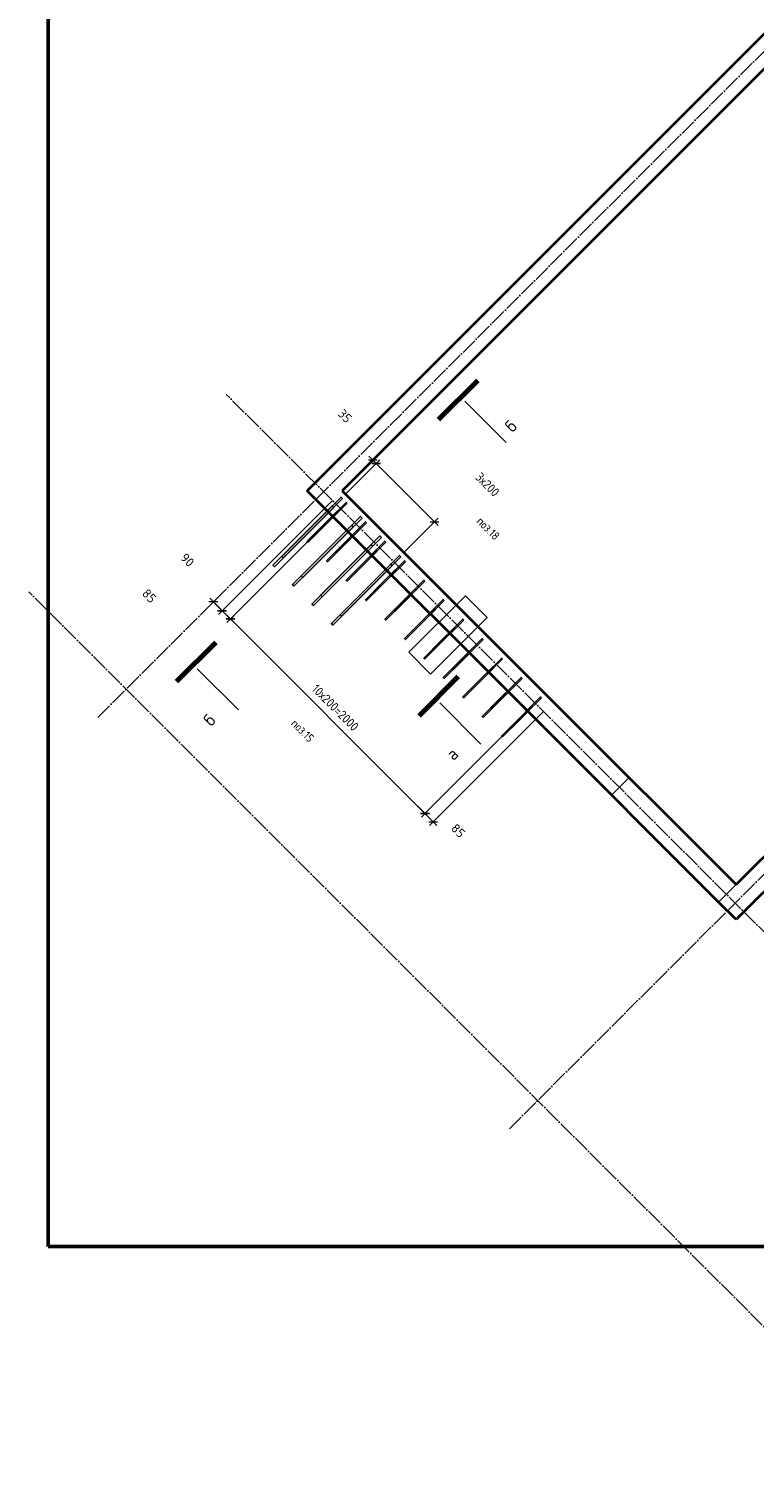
# Model space of a CAD drawing. Header units: millimetres. Extents: x 5077 to 50019, y 6526 to 90933.
# Tile 55 of 60: x 7489 to 12760, y 57553 to 68038. Entities that reach past the tile are written whole.
import ezdxf

# ---------------------------------------------------------------- set-up
doc = ezdxf.new("R2010")
doc.units = ezdxf.units.MM
doc.header["$PDMODE"] = 65
for name, pattern in [('______11', [150, 120, -15, 0, -15]), ('______5', [330, 240, -30, 30, -30]), ('________', [0])]:
    doc.linetypes.add(name, pattern=pattern)
for name, color, linetype, lineweight in [('Standard', 7, 'Continuous', 25), ('Арм.стержн. Выпуски', 180, 'Continuous', 35), ('Обозначение разреза_ общее', 7, 'Continuous', 25), ('Размерная линия_ общее', 7, 'Continuous', 13)]:
    doc.layers.add(name, color=color, linetype=linetype, lineweight=lineweight)
doc.layers.add('Арм.стержн. вертикальными 2', color=7, linetype='Continuous', lineweight=35, true_color=0x006e00)
doc.layers.add('Осевая линия_ общее', color=7, linetype='______5', lineweight=13, true_color=0xa0a0a0)
doc.styles.add('ISOCPEUR', font='ISOCPEUR')
doc.dimstyles.new('DIMSTYLE_12', dxfattribs={"dimtxt": 66, "dimasz": 75, "dimexe": 0, "dimexo": 0, "dimgap": 33, "dimtad": 0, "dimdec": 0, "dimrnd": 5, "dimzin": 12, "dimdsep": 46, "dimtxsty": 'ISOCPEUR', "dimblk1": 'ALL_ML_STRICH', "dimblk2": 'ALL_ML_STRICH', "dimsah": 1, "dimcen": 0, "dimclrd": 7, "dimclre": 256, "dimclrt": 7, "dimadec": 0, "dimazin": 0, "dimtfac": 1, "dimtdec": 0, "dimtix": 1, "dimtmove": 2, "dimatfit": 3, "dimfxl": 0, "dimtvp": 1.2, "dimtzin": 0, "dimlwd": 0, "dimlwe": -3, "dimarcsym": 0})
doc.dimstyles.new('DIMSTYLE_3', dxfattribs={"dimtxt": 66, "dimasz": 75, "dimexe": 0, "dimexo": 0, "dimgap": 33, "dimtad": 2, "dimdec": 0, "dimrnd": 5, "dimzin": 12, "dimdsep": 46, "dimtxsty": 'ISOCPEUR', "dimblk1": 'ALL_ML_STRICH', "dimblk2": 'ALL_ML_STRICH', "dimsah": 1, "dimcen": 0, "dimclrd": 7, "dimclre": 256, "dimclrt": 7, "dimadec": 0, "dimazin": 0, "dimtfac": 1, "dimtdec": 0, "dimtix": 1, "dimtmove": 2, "dimatfit": 3, "dimfxl": 0, "dimtvp": 1.2, "dimtzin": 0, "dimlwd": 0, "dimlwe": -3, "dimarcsym": 0})
doc.dimstyles.new('DIMSTYLE_9', dxfattribs={"dimtxt": 66, "dimasz": 75, "dimexe": 0, "dimexo": 0, "dimgap": 33, "dimtad": 2, "dimdec": 0, "dimrnd": 5, "dimzin": 12, "dimdsep": 46, "dimtxsty": 'ISOCPEUR', "dimblk1": 'ALL_ML_STRICH', "dimblk2": 'ALL_ML_STRICH', "dimsah": 1, "dimcen": 0, "dimclrd": 7, "dimclre": 256, "dimclrt": 7, "dimadec": 0, "dimazin": 0, "dimtfac": 1, "dimtdec": 0, "dimtix": 1, "dimtmove": 2, "dimatfit": 3, "dimfxl": 0, "dimtzin": 0, "dimlwd": 0, "dimlwe": -3, "dimarcsym": 0})

# ---------------------------------------------------------------- blocks, each defined once
blk = doc.blocks.new('СЛОЖНЫЙ_ОБЪЕКТ_3')
at = {"layer": 'Осевая линия_ общее', "color": 253, "linetype": '______11', "lineweight": -3, "true_color": 0xa0a0a0, "transparency": 33554687}
for p, q in [((7991, 63033), (16413, 71455)), ((10982, 60042), (19404, 68464)), ((15317, 58988), (8924, 65381)), ((13881, 57553), (7489, 63945))]:
    blk.add_line(p, q, dxfattribs=at)
blk = doc.blocks.new('ALL_ML_STRICH')
at = {"color": 0, "linetype": 'ByBlock', "lineweight": -2}
for p, q in [((-1, 0), (0.5, 0)), ((-0.3, -0.3), (0.3, 0.3)), ((0, -0.5), (0, 0.5))]:
    blk.add_line(p, q, dxfattribs=at)
blk = doc.blocks.new('*D203')
at = {"layer": 'DEFPOINTS', "color": 7, "linetype": 'Continuous', "lineweight": 13, "transparency": 33554687}
for p in [(9766, 64681), (9010, 64052), (8830, 63872)]:
    blk.add_point(p, dxfattribs=at)
at = {"layer": 'Размерная линия_ общее', "color": 253, "linetype": 'Continuous', "lineweight": -2, "true_color": 0xa0a0a0, "transparency": 33554687}
for p, q in [((9695, 64610), (8893, 63808)), ((8830, 63872), (8830, 63872))]:
    blk.add_line(p, q, dxfattribs=at)
at = {"layer": 'Размерная линия_ общее', "color": 7, "linetype": 'Continuous', "lineweight": -2, "transparency": 33554687}
blk.add_line((8830, 63872), (8893, 63808), dxfattribs=at)
at = {"layer": 'Размерная линия_ общее', "color": 7, "linetype": 'Continuous', "lineweight": 13, "transparency": 33554687, "xscale": 75, "yscale": 75, "zscale": 75}
for p, rotation in [((8830, 63872), 134.9999999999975), ((8893, 63808), 314.9999999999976)]:
    blk.add_blockref('ALL_ML_STRICH', p, dxfattribs=dict(at, rotation=rotation))
at = {"layer": 'Размерная линия_ общее', "color": 7, "linetype": 'Continuous', "lineweight": 13, "transparency": 33554687, "insert": (8641, 64177), "char_height": 66, "width": 132, "attachment_point": 5, "rotation": 315, "style": 'ISOCPEUR'}
blk.add_mtext('\\A1;{90}', dxfattribs=at)
blk = doc.blocks.new('*D204')
at = {"layer": 'DEFPOINTS', "color": 7, "linetype": 'Continuous', "lineweight": 13, "transparency": 33554687}
for p in [(9766, 64681), (9755, 64550), (8893, 63808)]:
    blk.add_point(p, dxfattribs=at)
at = {"layer": 'Размерная линия_ общее', "color": 253, "linetype": 'Continuous', "lineweight": -2, "true_color": 0xa0a0a0, "transparency": 33554687}
for p, q in [((9695, 64610), (8893, 63808)), ((9684, 64479), (8954, 63748))]:
    blk.add_line(p, q, dxfattribs=at)
at = {"layer": 'Размерная линия_ общее', "color": 7, "linetype": 'Continuous', "lineweight": -2, "transparency": 33554687}
blk.add_line((8893, 63808), (8954, 63748), dxfattribs=at)
at = {"layer": 'Размерная линия_ общее', "color": 7, "linetype": 'Continuous', "lineweight": 13, "transparency": 33554687, "xscale": 75, "yscale": 75, "zscale": 75}
for p, rotation in [((8893, 63808), 134.9999999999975), ((8954, 63748), 314.9999999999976)]:
    blk.add_blockref('ALL_ML_STRICH', p, dxfattribs=dict(at, rotation=rotation))
at = {"layer": 'Размерная линия_ общее', "color": 7, "linetype": 'Continuous', "lineweight": 13, "transparency": 33554687, "insert": (8364, 63916), "char_height": 66, "width": 132, "attachment_point": 5, "rotation": 315, "style": 'ISOCPEUR'}
blk.add_mtext('\\A1;{85}', dxfattribs=at)
blk = doc.blocks.new('*D205')
at = {"layer": 'DEFPOINTS', "color": 7, "linetype": 'Continuous', "lineweight": 13, "transparency": 33554687}
for p in [(9755, 64550), (8954, 63748), (11169, 63136)]:
    blk.add_point(p, dxfattribs=at)
at = {"layer": 'Размерная линия_ общее', "color": 253, "linetype": 'Continuous', "lineweight": -2, "true_color": 0xa0a0a0, "transparency": 33554687}
for p, q in [((9684, 64479), (8954, 63748)), ((11099, 63065), (10368, 62334))]:
    blk.add_line(p, q, dxfattribs=at)
at = {"layer": 'Размерная линия_ общее', "color": 7, "linetype": 'Continuous', "lineweight": -2, "transparency": 33554687}
blk.add_line((8954, 63748), (10368, 62334), dxfattribs=at)
at = {"layer": 'Размерная линия_ общее', "color": 7, "linetype": 'Continuous', "lineweight": 13, "transparency": 33554687, "xscale": 75, "yscale": 75, "zscale": 75}
for p, rotation in [((8954, 63748), 134.9999999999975), ((10368, 62334), 314.9999999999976)]:
    blk.add_blockref('ALL_ML_STRICH', p, dxfattribs=dict(at, rotation=rotation))
at = {"layer": 'Размерная линия_ общее', "color": 7, "linetype": 'Continuous', "lineweight": 13, "transparency": 33554687, "insert": (9586, 63280), "char_height": 66, "width": 3.3, "attachment_point": 1, "rotation": 315, "line_spacing_factor": 0.60241, "style": 'ISOCPEUR'}
blk.add_mtext('\\W0.91;10х200=2000', dxfattribs=at)
blk = doc.blocks.new('*D206')
at = {"layer": 'DEFPOINTS', "color": 7, "linetype": 'Continuous', "lineweight": 13, "transparency": 33554687}
for p in [(11169, 63136), (11300, 63146), (10368, 62334)]:
    blk.add_point(p, dxfattribs=at)
at = {"layer": 'Размерная линия_ общее', "color": 253, "linetype": 'Continuous', "lineweight": -2, "true_color": 0xa0a0a0, "transparency": 33554687}
for p, q in [((11099, 63065), (10368, 62334)), ((11229, 63075), (10428, 62274))]:
    blk.add_line(p, q, dxfattribs=at)
at = {"layer": 'Размерная линия_ общее', "color": 7, "linetype": 'Continuous', "lineweight": -2, "transparency": 33554687}
blk.add_line((10368, 62334), (10428, 62274), dxfattribs=at)
at = {"layer": 'Размерная линия_ общее', "color": 7, "linetype": 'Continuous', "lineweight": 13, "transparency": 33554687, "xscale": 75, "yscale": 75, "zscale": 75}
for p, rotation in [((10368, 62334), 134.9999999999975), ((10428, 62274), 314.9999999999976)]:
    blk.add_blockref('ALL_ML_STRICH', p, dxfattribs=dict(at, rotation=rotation))
at = {"layer": 'Размерная линия_ общее', "color": 7, "linetype": 'Continuous', "lineweight": 13, "transparency": 33554687, "insert": (10609, 62209), "char_height": 66, "width": 132, "attachment_point": 5, "rotation": 315, "style": 'ISOCPEUR'}
blk.add_mtext('\\A1;{85}', dxfattribs=at)
blk = doc.blocks.new('*D207')
at = {"layer": 'DEFPOINTS', "color": 7, "linetype": 'Continuous', "lineweight": 13, "transparency": 33554687}
for p in [(10061, 64976), (9989, 64903), (9720, 64585)]:
    blk.add_point(p, dxfattribs=at)
at = {"layer": 'Размерная линия_ общее', "color": 253, "linetype": 'Continuous', "lineweight": -2, "true_color": 0xa0a0a0, "transparency": 33554687}
for p, q in [((9990, 64905), (9989, 64903)), ((9791, 64656), (10013, 64879))]:
    blk.add_line(p, q, dxfattribs=at)
at = {"layer": 'Размерная линия_ общее', "color": 7, "linetype": 'Continuous', "lineweight": -2, "transparency": 33554687}
blk.add_line((9989, 64903), (10013, 64879), dxfattribs=at)
at = {"layer": 'Размерная линия_ общее', "color": 7, "linetype": 'Continuous', "lineweight": 13, "transparency": 33554687, "xscale": 75, "yscale": 75, "zscale": 75}
for p, rotation in [((10013, 64879), 314.9999999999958), ((9989, 64903), 134.9999999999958)]:
    blk.add_blockref('ALL_ML_STRICH', p, dxfattribs=dict(at, rotation=rotation))
at = {"layer": 'Размерная линия_ общее', "color": 7, "linetype": 'Continuous', "lineweight": 13, "transparency": 33554687, "insert": (9786, 65224), "char_height": 66, "width": 132, "attachment_point": 5, "rotation": 315, "style": 'ISOCPEUR'}
blk.add_mtext('\\A1;{35}', dxfattribs=at)
blk = doc.blocks.new('*D208')
at = {"layer": 'DEFPOINTS', "color": 7, "linetype": 'Continuous', "lineweight": 13, "transparency": 33554687}
for p in [(10013, 64879), (9720, 64585), (10144, 64161)]:
    blk.add_point(p, dxfattribs=at)
at = {"layer": 'Размерная линия_ общее', "color": 253, "linetype": 'Continuous', "lineweight": -2, "true_color": 0xa0a0a0, "transparency": 33554687}
for p, q in [((9791, 64656), (10013, 64879)), ((10215, 64232), (10438, 64454))]:
    blk.add_line(p, q, dxfattribs=at)
at = {"layer": 'Размерная линия_ общее', "color": 7, "linetype": 'Continuous', "lineweight": -2, "transparency": 33554687}
blk.add_line((10013, 64879), (10438, 64454), dxfattribs=at)
at = {"layer": 'Размерная линия_ общее', "color": 7, "linetype": 'Continuous', "lineweight": 13, "transparency": 33554687, "xscale": 75, "yscale": 75, "zscale": 75}
for p, rotation in [((10013, 64879), 134.9999999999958), ((10438, 64454), 314.9999999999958)]:
    blk.add_blockref('ALL_ML_STRICH', p, dxfattribs=dict(at, rotation=rotation))
at = {"layer": 'Размерная линия_ общее', "color": 7, "linetype": 'Continuous', "lineweight": 13, "transparency": 33554687, "insert": (10775, 64819), "char_height": 66, "width": 3.3, "attachment_point": 1, "rotation": 315, "line_spacing_factor": 0.60241, "style": 'ISOCPEUR'}
blk.add_mtext('\\W0.91;3х200', dxfattribs=at)

msp = doc.modelspace()

# ---------------------------------------------------------------- linework, layer by layer
at = {"color": 7, "linetype": 'Continuous', "lineweight": 35, "transparency": 33554687}
for p, q in [((9511.2, 64680.6), (15691.3, 70860.7)), ((15818.6, 70733.4), (9765.8, 64680.6)), ((12629.6, 61816.8), (18682.4, 67869.6)), ((9638.5, 64553.3), (9511.2, 64680.6)), ((13867, 62799.7), (12629.6, 61562.2)), ((12629.6, 61562.2), (12502.3, 61689.5))]:
    msp.add_line(p, q, dxfattribs=at)
at = {"color": 52, "linetype": 'Continuous', "lineweight": -3, "transparency": 33554687}
for p, q in [((10661.5, 63915.9), (10251.4, 63505.8)), ((10661.5, 63915.9), (10251.4, 63505.8)), ((10819.4, 63758), (10661.5, 63915.9)), ((10819.4, 63758), (10661.5, 63915.9)), ((10409.3, 63347.9), (10819.4, 63758)), ((10409.3, 63347.9), (10819.4, 63758)), ((10251.4, 63505.8), (10409.3, 63347.9)), ((10251.4, 63505.8), (10409.3, 63347.9))]:
    msp.add_line(p, q, dxfattribs=at)
at = {"layer": 'Standard', "color": 7, "linetype": 'Continuous', "lineweight": 35, "transparency": 33554687}
for p, q in [((9765.8, 64680.6), (11300.2, 63146.2)), ((11172.9, 63018.9), (9638.5, 64553.3)), ((11300.2, 63146.2), (12629.6, 61816.8)), ((12502.3, 61689.5), (11172.9, 63018.9))]:
    msp.add_line(p, q, dxfattribs=at)
at = {"layer": 'Standard', "color": 253, "linetype": '________', "lineweight": 25, "true_color": 0xababab, "transparency": 33554687}
for p, q in [((11851.8, 62594.6), (11724.5, 62467.3)), ((12502.3, 61689.5), (12629.6, 61816.8))]:
    msp.add_line(p, q, dxfattribs=at)
at = {"layer": 'Standard', "color": 7, "linetype": 'Continuous', "lineweight": 50, "transparency": 33554687}
msp.add_lwpolyline([(7629.9, 59185), (21328.5, 59185), (21328.5, 90100.1), (7629.9, 90100.1), (7629.9, 59185)], dxfattribs=at)
at = {"layer": 'Арм.стержн. вертикальными 2', "color": 7, "linetype": 'Continuous', "lineweight": 25, "transparency": 33554687}
for points in [[(9769.4, 64623.4), (9338.2, 64191.9), (9326.9, 64203.2), (9758.1, 64634.7), (9769.4, 64623.4)], [(9705.7, 64559.7), (9274.5, 64128.3), (9263.2, 64139.6), (9694.4, 64571), (9705.7, 64559.7)], [(9910.8, 64481.9), (9479.6, 64050.5), (9468.3, 64061.8), (9899.5, 64493.2), (9910.8, 64481.9)], [(9847.2, 64418.3), (9416, 63986.8), (9404.6, 63998.1), (9835.8, 64429.6), (9847.2, 64418.3)], [(9988.6, 64276.9), (9557.4, 63845.4), (9546.1, 63856.7), (9977.3, 64288.2), (9988.6, 64276.9)], [(10052.2, 64340.5), (9621, 63909), (9609.7, 63920.4), (10040.9, 64351.8), (10052.2, 64340.5)], [(10193.6, 64199.1), (9762.4, 63767.6), (9751.1, 63778.9), (10182.3, 64210.4), (10193.6, 64199.1)], [(10130, 64135.5), (9698.8, 63704), (9687.5, 63715.3), (10118.7, 64146.8), (10130, 64135.5)]]:
    msp.add_lwpolyline(points, dxfattribs=at)
at = {"layer": 'Арм.стержн. Выпуски', "color": 4, "linetype": 'Continuous', "lineweight": 25, "transparency": 33554687}
for points in [[(9801.1, 64588.7), (9582.1, 64369.3), (9575, 64376.4), (9794.1, 64595.7), (9801.1, 64588.7)], [(9737.5, 64525), (9518.4, 64305.7), (9511.4, 64312.8), (9730.4, 64532.1), (9737.5, 64525)], [(9878.9, 64383.6), (9659.9, 64164.3), (9652.8, 64171.3), (9871.8, 64390.7), (9878.9, 64383.6)], [(9942.6, 64447.2), (9723.5, 64227.9), (9716.4, 64235), (9935.5, 64454.3), (9942.6, 64447.2)], [(10084, 64305.8), (9864.9, 64086.5), (9857.8, 64093.6), (10076.9, 64312.9), (10084, 64305.8)], [(10020.3, 64242.2), (9801.3, 64022.8), (9794.2, 64029.9), (10013.3, 64249.3), (10020.3, 64242.2)], [(10225.4, 64164.4), (10006.3, 63945.1), (9999.3, 63952.1), (10218.3, 64171.5), (10225.4, 64164.4)], [(10161.8, 64100.8), (9942.7, 63881.4), (9935.6, 63888.5), (10154.7, 64107.8), (10161.8, 64100.8)], [(10303.2, 63959.3), (10084.1, 63740), (10077, 63747.1), (10296.1, 63966.4), (10303.2, 63959.3)], [(10366.8, 64023), (10147.8, 63803.6), (10140.7, 63810.7), (10359.8, 64030), (10366.8, 64023)], [(10508.2, 63881.6), (10289.2, 63662.2), (10282.1, 63669.3), (10501.2, 63888.6), (10508.2, 63881.6)], [(10444.6, 63817.9), (10225.5, 63598.6), (10218.5, 63605.6), (10437.5, 63825), (10444.6, 63817.9)], [(10586, 63676.5), (10367, 63457.2), (10359.9, 63464.2), (10579, 63683.6), (10586, 63676.5)], [(10649.7, 63740.1), (10430.6, 63520.8), (10423.5, 63527.9), (10642.6, 63747.2), (10649.7, 63740.1)], [(10727.5, 63535.1), (10508.4, 63315.7), (10501.3, 63322.8), (10720.4, 63542.1), (10727.5, 63535.1)], [(10791.1, 63598.7), (10572, 63379.4), (10564.9, 63386.4), (10784, 63605.8), (10791.1, 63598.7)], [(10932.5, 63457.3), (10713.4, 63238), (10706.4, 63245), (10925.4, 63464.4), (10932.5, 63457.3)], [(10868.9, 63393.7), (10649.8, 63174.3), (10642.7, 63181.4), (10861.8, 63400.7), (10868.9, 63393.7)], [(11010.3, 63252.2), (10791.2, 63032.9), (10784.2, 63040), (11003.2, 63259.3), (11010.3, 63252.2)], [(11073.9, 63315.9), (10854.9, 63096.5), (10847.8, 63103.6), (11066.9, 63322.9), (11073.9, 63315.9)], [(11215.4, 63174.5), (10996.3, 62955.1), (10989.2, 62962.2), (11208.3, 63181.5), (11215.4, 63174.5)], [(11151.7, 63110.8), (10932.6, 62891.5), (10925.6, 62898.5), (11144.6, 63117.9), (11151.7, 63110.8)]]:
    msp.add_lwpolyline(points, dxfattribs=at)
at = {"layer": 'Обозначение разреза_ общее', "color": 7, "linetype": 'Continuous', "lineweight": 70, "transparency": 33554687}
for p, q in [((10466.7, 65197.1), (10751, 65481.3)), ((8847.4, 63577.8), (8563.2, 63293.5)), ((10609.7, 63328.9), (10325.5, 63044.6))]:
    msp.add_line(p, q, dxfattribs=at)
at = {"layer": 'Обозначение разреза_ общее', "color": 7, "linetype": 'Continuous', "lineweight": 13, "transparency": 33554687}
for p, q in [((10658.1, 65331.9), (10957.9, 65032.1)), ((8712.6, 63386.4), (9012.4, 63086.6)), ((10474.9, 63137.5), (10774.7, 62837.7))]:
    msp.add_line(p, q, dxfattribs=at)

# ---------------------------------------------------------------- block references
at = {"layer": 'Осевая линия_ общее', "color": 253, "linetype": '______11', "lineweight": -3, "true_color": 0xa0a0a0, "transparency": 33554687}
msp.add_blockref('СЛОЖНЫЙ_ОБЪЕКТ_3', (0, 0), dxfattribs=at)

# ---------------------------------------------------------------- texts
at = {"layer": 'Standard', "color": 7, "linetype": 'Continuous', "lineweight": 13, "transparency": 33554687, "char_height": 60, "width": 218.147, "attachment_point": 5, "rotation": 315, "style": 'ISOCPEUR'}
for s, insert in [('\\A1;{\\fISOCPEUR|i0|b0;\\H60.000000;\\W0.909091;\\C7;поз.18}\\P', (10827.5, 64405.5)), ('\\A1;{\\fISOCPEUR|i0|b0;\\H60.000000;\\W0.909091;\\C7;поз.15}\\P', (9478.3, 62935.8))]:
    msp.add_mtext(s, dxfattribs=dict(at, insert=insert))
at = {"layer": 'Обозначение разреза_ общее', "color": 7, "linetype": 'Continuous', "lineweight": 13, "transparency": 33554687, "char_height": 90, "attachment_point": 7, "rotation": 45, "style": 'ISOCPEUR'}
for s, insert, width in [('\\A1;{\\fISOCPEUR|i0|b0;\\H90.000000;\\W1.000000;\\C7;б}\\P', (11003.1, 65098), 98), ('\\A1;{\\fISOCPEUR|i0|b0;\\H90.000000;\\W1.000000;\\C7;б}\\P', (8812.4, 62960.9), 98), ('\\A1;{\\fISOCPEUR|i0|b0;\\H90.000000;\\W1.000000;\\C7;а}\\P', (10574.7, 62712), 108)]:
    msp.add_mtext(s, dxfattribs=dict(at, insert=insert, width=width))

# ---------------------------------------------------------------- dimensions: what is measured, and where the dimension line sits
at = {"layer": 'Размерная линия_ общее', "color": 7, "linetype": 'Continuous', "lineweight": 13, "transparency": 33554687}
for base, p1, p2, dimstyle, picture, middle in [((10013.4, 64878.7), (9990.5, 64905.3), (9790.6, 64655.8), 'DIMSTYLE_3', '*D207', (9785.6, 65224.2)), ((8953.6, 63748.1), (9695.1, 64609.9), (9684.5, 64479), 'DIMSTYLE_12', '*D204', (8364.3, 63916.1)), ((8893.5, 63808.3), (8829.8, 63871.9), (9695.1, 64609.9), 'DIMSTYLE_3', '*D203', (8640.6, 64177.4)), ((10427.9, 62273.8), (11098.7, 63064.8), (11229.5, 63075.5), 'DIMSTYLE_3', '*D206', (10609.2, 62209.4))]:
    dim = msp.add_linear_dim(base=base, p1=p1, p2=p2, angle=315, dimstyle=dimstyle, override={"dimpost": '<>', "dimclrd": 7, "dimclre": 253, "dimclrt": 7, "dimlwd": 0, "dimlwe": 65533}, dxfattribs=at)
    dim.commit()
    dim.dimension.update_dxf_attribs({"geometry": picture, "text_midpoint": middle, "dimtype": 160})
for base, p1, p2, text, picture, middle in [((10437.7, 64454.4), (9790.6, 64655.8), (10214.8, 64231.6), '\\W0.91;3х200', '*D208', (10248.9, 64689.9)), ((10367.8, 62333.9), (9684.5, 64479), (11098.7, 63064.8), '\\W0.91;10х200=2000', '*D205', (9684, 63064.4))]:
    dim = msp.add_linear_dim(base=base, p1=p1, p2=p2, angle=315, text=text, dimstyle='DIMSTYLE_9', override={"dimpost": '<>', "dimclrd": 7, "dimclre": 253, "dimclrt": 7, "dimlwd": 0, "dimlwe": 65533}, dxfattribs=at)
    dim.commit()
    dim.dimension.update_dxf_attribs({"geometry": picture, "text_midpoint": middle, "dimtype": 160})

doc.saveas('drawing.dxf')
